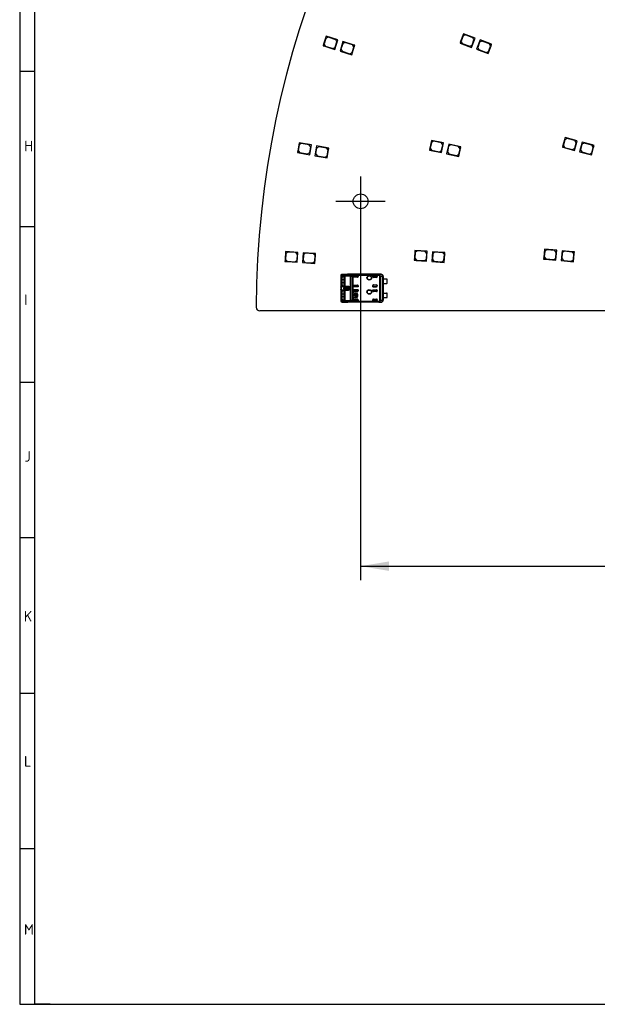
# Model space of a CAD drawing. Header units: millimetres. Extents: x 7 to 819, y 6 to 587.
# Tile 1 of 11: x 7 to 170, y 15 to 293. Entities that reach past the tile are written whole.
import ezdxf
from ezdxf.enums import TextEntityAlignment as Align
from ezdxf.lldxf.tags import DXFTag

# ---------------------------------------------------------------- set-up
doc = ezdxf.new("R2010")
doc.units = ezdxf.units.MM
doc.layers.add('Default', color=7, linetype='Continuous')
doc.layers.add('RDLED_1-2_530MM_', color=7, linetype='Continuous')
doc.styles.add('SEACAD_Arial', font='arial.ttf')
tags = doc.linetypes.add('CENTER2', pattern=[28.575, 19.05, -3.175, 3.175, -3.175]).pattern_tags.tags
tags[10:11] = [DXFTag(74, 4), DXFTag(75, 0), DXFTag(340, '0'), DXFTag(46, 0.0), DXFTag(50, 0.0), DXFTag(44, 0.0), DXFTag(45, 0.0)]
tags[8:9] = [DXFTag(74, 4), DXFTag(75, 0), DXFTag(340, '0'), DXFTag(46, 0.0), DXFTag(50, 0.0), DXFTag(44, 0.0), DXFTag(45, 0.0)]
tags[6:7] = [DXFTag(74, 4), DXFTag(75, 0), DXFTag(340, '0'), DXFTag(46, 0.0), DXFTag(50, 0.0), DXFTag(44, 0.0), DXFTag(45, 0.0)]
tags[4:5] = [DXFTag(74, 4), DXFTag(75, 0), DXFTag(340, '0'), DXFTag(46, 0.0), DXFTag(50, 0.0), DXFTag(44, 0.0), DXFTag(45, 0.0)]
doc.dimstyles.new('ISO', dxfattribs={"dimtxt": 8, "dimasz": 8, "dimexe": 4, "dimexo": 0, "dimgap": 2, "dimtad": 1, "dimtxsty": 'SEACAD_Arial', "dimblk1": '_SE_FILLED', "dimblk2": '_SE_FILLED', "dimsah": 1, "dimcen": 4, "dimadec": 0, "dimazin": 0, "dimtfac": 0.5, "dimtdec": 3, "dimtmove": 0, "dimatfit": 3, "dimfxl": 1, "dimarcsym": 0})

# ---------------------------------------------------------------- blocks, each defined once
blk = doc.blocks.new('SEANNOT_GROUP1')
at = {"layer": 'Default', "color": 7, "linetype": 'CENTER2'}
for p, q in [((103.17, 248.92), (103.17, 234.92)), ((110.17, 241.92), (96.17, 241.92))]:
    blk.add_line(p, q, dxfattribs=at)
blk = doc.blocks.new('SE')
at = {"layer": 'RDLED_1-2_530MM_', "color": 7, "linetype": 'Continuous'}
for p, q in [((93.4, 288.62), (92.72, 286.43)), ((93.32, 288.02), (92.85, 286.49)), ((93.95, 288.35), (93.32, 288.02)), ((96.75, 287.58), (93.4, 288.62)), ((96.14, 287.67), (93.95, 288.35)), ((95.91, 284.91), (96.75, 287.58)), ((96, 285.51), (96.47, 287.04)), ((96.47, 287.04), (96.14, 287.67)), ((98.18, 287.14), (97.35, 284.46)), ((101.04, 286.25), (98.18, 287.14)), ((131.48, 287.19), (131.31, 286.72)), ((132.29, 289.34), (131.48, 287.19)), ((131.78, 286.54), (131.48, 287.19)), ((132.17, 288.74), (131.61, 287.24)), ((131.61, 287.24), (131.91, 286.6)), ((132.81, 289.04), (132.17, 288.74)), ((135.57, 288.12), (132.29, 289.34)), ((134.97, 288.23), (132.81, 289.04)), ((134.59, 285.49), (135.57, 288.12)), ((134.7, 286.09), (135.26, 287.59)), ((135.26, 287.59), (134.97, 288.23)), ((136.97, 287.59), (135.99, 284.97)), ((137.5, 287.29), (136.86, 287)), ((139.78, 286.55), (136.97, 287.59)), ((139.65, 286.49), (137.5, 287.29)), ((92.72, 286.43), (92.57, 285.95)), ((92.57, 285.95), (93.05, 285.8)), ((93.05, 285.8), (92.72, 286.43)), ((92.85, 286.49), (93.17, 285.87)), ((93.05, 285.8), (95.91, 284.91)), ((93.17, 285.87), (95.37, 285.18)), ((95.37, 285.18), (96, 285.51)), ((97.35, 284.46), (100.69, 283.42)), ((98.1, 286.53), (97.62, 285.01)), ((97.62, 285.01), (97.95, 284.38)), ((97.95, 284.38), (100.15, 283.7)), ((98.72, 286.86), (98.1, 286.53)), ((100.92, 286.18), (98.72, 286.86)), ((100.69, 283.42), (101.37, 285.62)), ((100.77, 284.03), (101.25, 285.56)), ((101.25, 285.56), (100.92, 286.18)), ((101.52, 286.1), (101.04, 286.25)), ((101.04, 286.25), (101.37, 285.62)), ((101.37, 285.62), (101.52, 286.1)), ((131.31, 286.72), (131.78, 286.54)), ((131.78, 286.54), (134.59, 285.49)), ((131.91, 286.6), (134.06, 285.8)), ((134.06, 285.8), (134.7, 286.09)), ((135.99, 284.97), (139.27, 283.75)), ((136.86, 287), (136.3, 285.5)), ((136.3, 285.5), (136.59, 284.85)), ((136.59, 284.85), (138.75, 284.05)), ((138.75, 284.05), (139.39, 284.34)), ((139.27, 283.75), (140.08, 285.9)), ((139.39, 284.34), (139.95, 285.84)), ((139.95, 285.84), (139.65, 286.49)), ((140.25, 286.37), (139.78, 286.55)), ((139.78, 286.55), (140.08, 285.9)), ((140.08, 285.9), (140.25, 286.37)), ((100.15, 283.7), (100.77, 284.03)), ((123.23, 259.17), (122.74, 256.93)), ((126.65, 258.43), (123.23, 259.17)), ((161.03, 259.96), (160.44, 257.74)), ((160.97, 259.35), (160.56, 257.81)), ((161.59, 259.71), (160.97, 259.35)), ((164.41, 259.05), (161.03, 259.96)), ((163.81, 259.11), (161.59, 259.71)), ((85.83, 258.5), (85.41, 256.23)), ((85.82, 257.89), (85.53, 256.31)), ((86.4, 258.29), (85.82, 257.89)), ((89.27, 257.87), (85.83, 258.5)), ((88.66, 257.88), (86.4, 258.29)), ((89.06, 257.29), (88.66, 257.88)), ((88.77, 255.11), (89.27, 257.87)), ((88.77, 255.72), (89.06, 257.29)), ((90.74, 257.6), (90.24, 254.84)), ((90.73, 256.99), (90.45, 255.42)), ((91.32, 257.39), (90.73, 256.99)), ((93.7, 257.06), (90.74, 257.6)), ((93.58, 256.98), (91.32, 257.39)), ((93.98, 256.4), (93.58, 256.98)), ((93.68, 254.21), (94.1, 256.48)), ((93.69, 254.82), (93.98, 256.4)), ((94.19, 256.97), (93.7, 257.06)), ((93.7, 257.06), (94.1, 256.48)), ((94.1, 256.48), (94.19, 256.97)), ((122.74, 256.93), (122.63, 256.44)), ((122.63, 256.44), (123.12, 256.33)), ((123.12, 256.33), (122.74, 256.93)), ((123.2, 258.57), (122.86, 257)), ((122.86, 257), (123.24, 256.41)), ((123.79, 258.95), (123.2, 258.57)), ((123.24, 256.41), (125.49, 255.92)), ((126.04, 258.46), (123.79, 258.95)), ((126.42, 257.87), (126.04, 258.46)), ((126.05, 255.7), (126.65, 258.43)), ((126.08, 256.3), (126.42, 257.87)), ((128.11, 258.11), (127.52, 255.38)), ((128.08, 257.51), (127.74, 255.94)), ((128.68, 257.89), (128.08, 257.51)), ((131.04, 257.48), (128.11, 258.11)), ((130.92, 257.4), (128.68, 257.89)), ((131.31, 256.8), (130.92, 257.4)), ((130.94, 254.63), (131.43, 256.88)), ((130.97, 255.24), (131.31, 256.8)), ((131.53, 257.37), (131.04, 257.48)), ((131.04, 257.48), (131.43, 256.88)), ((131.43, 256.88), (131.53, 257.37)), ((160.44, 257.74), (160.31, 257.25)), ((160.31, 257.25), (160.79, 257.12)), ((160.79, 257.12), (160.44, 257.74)), ((160.56, 257.81), (160.91, 257.19)), ((160.79, 257.12), (163.69, 256.35)), ((160.91, 257.19), (163.13, 256.6)), ((163.13, 256.6), (163.75, 256.95)), ((163.69, 256.35), (164.41, 259.05)), ((163.75, 256.95), (164.16, 258.5)), ((164.16, 258.5), (163.81, 259.11)), ((165.86, 258.66), (165.14, 255.96)), ((165.8, 258.06), (165.39, 256.51)), ((165.39, 256.51), (165.74, 255.9)), ((166.41, 258.41), (165.8, 258.06)), ((168.76, 257.89), (165.86, 258.66)), ((168.64, 257.82), (166.41, 258.41)), ((168.52, 255.05), (169.11, 257.27)), ((168.58, 255.66), (168.99, 257.2)), ((168.99, 257.2), (168.64, 257.82)), ((169.24, 257.76), (168.76, 257.89)), ((168.76, 257.89), (169.11, 257.27)), ((169.11, 257.27), (169.24, 257.76)), ((85.41, 256.23), (85.32, 255.74)), ((85.32, 255.74), (85.81, 255.65)), ((85.81, 255.65), (85.41, 256.23)), ((85.53, 256.31), (85.93, 255.73)), ((85.81, 255.65), (88.77, 255.11)), ((85.93, 255.73), (88.19, 255.32)), ((88.19, 255.32), (88.77, 255.72)), ((90.24, 254.84), (93.68, 254.21)), ((90.45, 255.42), (90.85, 254.83)), ((90.85, 254.83), (93.11, 254.42)), ((93.11, 254.42), (93.69, 254.82)), ((123.12, 256.33), (126.05, 255.7)), ((125.49, 255.92), (126.08, 256.3)), ((127.52, 255.38), (130.94, 254.63)), ((127.74, 255.94), (128.12, 255.35)), ((128.12, 255.35), (130.37, 254.86)), ((130.37, 254.86), (130.97, 255.24)), ((165.14, 255.96), (168.52, 255.05)), ((165.74, 255.9), (167.96, 255.3)), ((167.96, 255.3), (168.58, 255.66)), ((81.93, 227.68), (81.8, 225.38)), ((82, 227.07), (81.9, 225.47)), ((85.43, 227.47), (81.93, 227.68)), ((82.53, 227.54), (82, 227.07)), ((84.82, 227.4), (82.53, 227.54)), ((85.29, 226.87), (84.82, 227.4)), ((85.2, 225.28), (85.29, 226.87)), ((85.26, 224.67), (85.43, 227.47)), ((86.92, 227.38), (86.76, 224.58)), ((86.99, 226.77), (86.89, 225.17)), ((89.92, 227.2), (86.92, 227.38)), ((87.52, 227.24), (86.99, 226.77)), ((89.81, 227.1), (87.52, 227.24)), ((90.28, 226.57), (89.81, 227.1)), ((90.42, 227.17), (89.92, 227.2)), ((89.92, 227.2), (90.39, 226.67)), ((90.19, 224.98), (90.28, 226.57)), ((90.25, 224.37), (90.39, 226.67)), ((90.39, 226.67), (90.42, 227.17)), ((118.39, 225.73), (118.35, 225.23)), ((118.55, 228.03), (118.39, 225.73)), ((118.85, 225.2), (118.39, 225.73)), ((118.61, 227.42), (118.49, 225.83)), ((118.49, 225.83), (118.96, 225.29)), ((122.04, 227.78), (118.55, 228.03)), ((119.14, 227.88), (118.61, 227.42)), ((121.44, 227.72), (119.14, 227.88)), ((121.9, 227.19), (121.44, 227.72)), ((121.79, 225.59), (121.9, 227.19)), ((121.84, 224.99), (122.04, 227.78)), ((123.54, 227.67), (123.34, 224.88)), ((123.6, 227.07), (123.48, 225.47)), ((126.53, 227.46), (123.54, 227.67)), ((124.13, 227.53), (123.6, 227.07)), ((126.42, 227.37), (124.13, 227.53)), ((126.89, 226.83), (126.42, 227.37)), ((127.03, 227.42), (126.53, 227.46)), ((126.53, 227.46), (126.99, 226.92)), ((126.77, 225.23), (126.89, 226.83)), ((126.83, 224.63), (126.99, 226.92)), ((126.99, 226.92), (127.03, 227.42)), ((155.01, 226.08), (154.97, 225.58)), ((155.21, 228.37), (155.01, 226.08)), ((155.47, 225.54), (155.01, 226.08)), ((155.26, 227.76), (155.12, 226.17)), ((155.12, 226.17), (155.58, 225.63)), ((158.7, 228.07), (155.21, 228.37)), ((155.8, 228.22), (155.26, 227.76)), ((158.09, 228.02), (155.8, 228.22)), ((157.87, 225.43), (158.41, 225.88)), ((158.55, 227.48), (158.09, 228.02)), ((158.41, 225.88), (158.55, 227.48)), ((158.46, 225.28), (158.7, 228.07)), ((160.2, 227.93), (159.95, 225.15)), ((160.24, 227.33), (160.1, 225.73)), ((160.1, 225.73), (160.56, 225.19)), ((163.18, 227.67), (160.2, 227.93)), ((160.78, 227.78), (160.24, 227.33)), ((163.08, 227.58), (160.78, 227.78)), ((163.53, 227.04), (163.08, 227.58)), ((163.68, 227.63), (163.18, 227.67)), ((163.18, 227.67), (163.64, 227.13)), ((163.39, 225.45), (163.53, 227.04)), ((163.44, 224.84), (163.64, 227.13)), ((163.64, 227.13), (163.68, 227.63)), ((81.8, 225.38), (81.77, 224.88)), ((81.77, 224.88), (82.27, 224.85)), ((82.27, 224.85), (81.8, 225.38)), ((81.9, 225.47), (82.37, 224.94)), ((82.27, 224.85), (85.26, 224.67)), ((82.37, 224.94), (84.67, 224.81)), ((84.67, 224.81), (85.2, 225.28)), ((86.76, 224.58), (90.25, 224.37)), ((86.89, 225.17), (87.36, 224.65)), ((87.36, 224.65), (89.66, 224.51)), ((89.66, 224.51), (90.19, 224.98)), ((118.35, 225.23), (118.85, 225.2)), ((118.85, 225.2), (121.84, 224.99)), ((118.96, 225.29), (121.25, 225.13)), ((121.25, 225.13), (121.79, 225.59)), ((123.34, 224.88), (126.83, 224.63)), ((123.48, 225.47), (123.94, 224.94)), ((123.94, 224.94), (126.24, 224.77)), ((126.24, 224.77), (126.77, 225.23)), ((154.97, 225.58), (155.47, 225.54)), ((155.47, 225.54), (158.46, 225.28)), ((155.58, 225.63), (157.87, 225.43)), ((159.95, 225.15), (163.44, 224.84)), ((160.56, 225.19), (162.85, 224.99)), ((162.85, 224.99), (163.39, 225.45)), ((97.59, 220.86), (97.59, 220.11)), ((97.65, 221.02), (97.65, 220.46)), ((97.65, 220.46), (97.93, 220.39)), ((97.75, 221.06), (98.33, 221.04)), ((98.51, 221.24), (97.93, 221.26)), ((99.54, 221.26), (97.93, 221.26)), ((97.94, 220.78), (98.22, 220.68)), ((98.26, 220.78), (97.94, 220.78)), ((98.22, 220.68), (98.38, 220.68)), ((98.55, 220.68), (98.26, 220.78)), ((98.49, 218.47), (98.49, 220.17)), ((98.51, 221.24), (108.3, 221.24)), ((98.51, 221.24), (98.51, 221.24)), ((108.3, 221.24), (98.51, 221.24)), ((98.51, 221.24), (98.62, 221.08)), ((98.51, 217.9), (98.51, 220.73)), ((98.7, 220.73), (98.51, 220.73)), ((98.62, 221.08), (98.7, 220.86)), ((98.7, 220.86), (100.34, 220.86)), ((98.7, 220.86), (98.7, 220.73)), ((100.34, 220.73), (98.7, 220.73)), ((98.7, 220.73), (98.7, 217.9)), ((99.53, 221.26), (99.54, 221.26)), ((108.99, 221.27), (99.54, 221.27)), ((99.54, 221.27), (99.54, 221.26)), ((100.34, 220.73), (100.34, 220.86)), ((100.34, 213.9), (100.34, 220.73)), ((100.56, 220.95), (100.89, 221.15)), ((100.67, 220.81), (100.67, 213.82)), ((100.89, 221.15), (108.43, 221.15)), ((108.43, 220.97), (100.96, 220.97)), ((100.96, 220.96), (100.96, 220.67)), ((100.96, 220.63), (100.96, 220.67)), ((100.96, 220.63), (100.96, 218.01)), ((102.49, 220.87), (101.16, 220.87)), ((101.16, 220.87), (101.16, 220.87)), ((101.16, 220.87), (102.48, 220.87)), ((102.29, 220.43), (101.16, 220.43)), ((102.48, 220.87), (102.48, 220.62)), ((102.48, 220.87), (102.49, 220.87)), ((102.48, 220.62), (102.49, 220.63)), ((102.49, 220.87), (102.49, 220.63)), ((106.59, 220.57), (106.59, 220.87)), ((106.59, 220.87), (107.69, 220.87)), ((106.6, 220.87), (106.59, 220.87)), ((106.59, 220.57), (106.6, 220.57)), ((106.6, 220.57), (106.6, 220.87)), ((106.6, 220.87), (107.69, 220.87)), ((107.69, 220.37), (106.79, 220.37)), ((107.69, 220.87), (107.69, 220.87)), ((107.89, 220.67), (107.89, 220.57)), ((108.97, 221.25), (108.3, 221.24)), ((108.3, 221.24), (108.3, 221.24)), ((108.43, 220.97), (108.43, 221.15)), ((108.51, 221.13), (108.43, 220.97)), ((108.51, 221.13), (108.52, 221.14)), ((108.66, 213.99), (108.66, 220.64)), ((108.81, 220.64), (108.66, 220.64)), ((109.43, 220.65), (108.81, 220.65)), ((108.81, 220.64), (108.81, 213.99)), ((108.97, 221.25), (108.99, 221.27)), ((109.57, 220.65), (109.43, 220.65)), ((109.43, 213.98), (109.43, 220.65)), ((109.57, 220.65), (109.57, 213.98)), ((109.57, 220.65), (109.58, 220.65)), ((109.59, 220.67), (109.58, 220.67)), ((109.58, 220.67), (109.58, 220.65)), ((109.59, 220.67), (109.59, 219.94)), ((97.89, 220.07), (97.59, 220.11)), ((97.59, 220.11), (97.59, 219.67)), ((97.89, 219.67), (97.59, 219.67)), ((97.59, 219.67), (97.59, 218.97)), ((97.59, 218.97), (97.59, 218.53)), ((97.59, 218.97), (97.89, 218.97)), ((97.59, 218.53), (97.89, 218.57)), ((97.59, 218.53), (97.59, 217.74)), ((97.59, 217.71), (97.59, 217.74)), ((97.65, 218.17), (97.93, 218.24)), ((97.65, 218.17), (97.65, 216.46)), ((97.89, 220.07), (97.89, 219.67)), ((98.49, 219.67), (97.89, 219.67)), ((97.89, 219.67), (97.89, 218.97)), ((97.89, 218.97), (97.89, 218.57)), ((97.89, 218.97), (98.49, 218.97)), ((98.22, 217.95), (97.94, 217.85)), ((97.94, 217.85), (98.26, 217.86)), ((98.38, 217.96), (98.22, 217.95)), ((98.51, 217.9), (98.7, 217.9)), ((98.7, 217.78), (98.63, 217.56)), ((98.63, 217.56), (99.69, 217.56)), ((98.7, 217.9), (99.69, 217.9)), ((98.7, 217.9), (98.7, 217.78)), ((99.69, 217.78), (98.7, 217.78)), ((99.69, 217.78), (99.69, 217.9)), ((99.69, 217.56), (99.69, 217.78)), ((99.69, 217.07), (99.69, 217.56)), ((100.08, 217.46), (99.89, 217.43)), ((99.89, 217.31), (99.89, 217.43)), ((100.08, 217.46), (100.08, 217.18)), ((100.96, 217.96), (100.96, 218.01)), ((100.96, 217.96), (100.96, 216.67)), ((101.16, 218.21), (102.29, 218.21)), ((102.49, 217.76), (101.16, 217.76)), ((101.16, 217.76), (101.16, 217.76)), ((102.48, 217.76), (101.16, 217.76)), ((102.48, 217.76), (102.48, 218.01)), ((102.48, 218.01), (102.49, 218.01)), ((102.48, 217.76), (102.49, 217.76)), ((102.49, 218.01), (102.49, 217.76)), ((106.59, 217.76), (106.59, 218.07)), ((106.6, 218.07), (106.59, 218.07)), ((107.69, 217.76), (106.59, 217.76)), ((106.6, 217.76), (106.59, 217.76)), ((106.6, 218.07), (106.6, 217.76)), ((106.6, 217.76), (107.69, 217.76)), ((106.79, 218.27), (107.69, 218.27)), ((107.69, 217.76), (107.69, 217.76)), ((107.89, 218.07), (107.89, 217.96)), ((109.59, 218.69), (109.59, 219.94)), ((109.59, 219.94), (110.54, 219.94)), ((109.59, 218.69), (109.59, 215.94)), ((109.59, 218.69), (110.54, 218.69)), ((110.69, 218.74), (110.69, 219.89)), ((97.59, 216.9), (97.59, 216.92)), ((97.59, 216.9), (97.59, 216.11)), ((97.89, 216.07), (97.59, 216.11)), ((97.59, 216.11), (97.59, 215.67)), ((97.89, 215.67), (97.59, 215.67)), ((97.59, 215.67), (97.59, 214.97)), ((97.59, 214.97), (97.89, 214.97)), ((97.59, 214.97), (97.59, 214.53)), ((97.59, 214.53), (97.89, 214.57)), ((97.65, 216.46), (97.93, 216.39)), ((97.89, 216.07), (97.89, 215.67)), ((98.49, 215.67), (97.89, 215.67)), ((97.89, 215.67), (97.89, 214.97)), ((97.89, 214.97), (97.89, 214.57)), ((97.89, 214.97), (98.49, 214.97)), ((97.94, 216.78), (98.22, 216.68)), ((98.26, 216.78), (97.94, 216.78)), ((98.22, 216.68), (98.38, 216.68)), ((98.55, 216.68), (98.26, 216.78)), ((98.49, 214.47), (98.49, 216.17)), ((98.51, 213.9), (98.51, 216.73)), ((98.7, 216.73), (98.51, 216.73)), ((99.69, 217.07), (98.63, 217.07)), ((98.63, 217.07), (98.7, 216.86)), ((98.7, 216.86), (98.7, 216.73)), ((98.7, 216.86), (99.69, 216.86)), ((99.69, 216.73), (98.7, 216.73)), ((98.7, 216.73), (98.7, 213.9)), ((99.69, 216.86), (99.69, 217.07)), ((99.69, 216.73), (99.69, 216.86)), ((99.82, 216.98), (99.89, 217.21)), ((99.89, 217.29), (99.89, 217.31)), ((100.08, 217.18), (99.89, 217.21)), ((100.96, 216.63), (100.96, 216.67)), ((100.96, 216.63), (100.96, 214.01)), ((101.03, 214.82), (101.03, 215.82)), ((101.06, 215.82), (101.03, 215.82)), ((101.03, 214.82), (101.06, 214.82)), ((101.06, 214.82), (101.06, 215.82)), ((101.14, 215.25), (101.14, 215.39)), ((101.14, 215.39), (101.24, 215.39)), ((101.24, 215.25), (101.14, 215.25)), ((102.49, 216.87), (101.16, 216.87)), ((101.16, 216.87), (101.16, 216.87)), ((101.16, 216.87), (102.48, 216.87)), ((102.29, 216.43), (101.16, 216.43)), ((101.26, 216.04), (101.86, 216.04)), ((101.26, 216.04), (101.26, 216.02)), ((101.26, 216.02), (101.86, 216.02)), ((101.86, 214.62), (101.26, 214.62)), ((101.26, 214.62), (101.26, 214.59)), ((101.86, 214.59), (101.26, 214.59)), ((101.37, 215.39), (101.78, 215.39)), ((101.78, 215.25), (101.37, 215.25)), ((101.49, 215.12), (101.49, 214.99)), ((101.66, 214.99), (101.66, 215.12)), ((101.86, 216.02), (101.86, 216.04)), ((101.86, 214.59), (101.86, 214.62)), ((101.9, 215.39), (102.01, 215.39)), ((102.01, 215.25), (101.9, 215.25)), ((102.01, 215.39), (102.01, 215.81)), ((102.01, 215.81), (102.14, 215.81)), ((102.01, 214.83), (102.01, 215.25)), ((102.14, 214.83), (102.01, 214.83)), ((102.14, 215.81), (102.14, 214.83)), ((102.28, 215.62), (102.26, 215.62)), ((102.26, 215.62), (102.26, 215.02)), ((102.26, 215.02), (102.28, 215.02)), ((102.28, 215.62), (102.28, 215.02)), ((102.48, 216.62), (102.48, 216.87)), ((102.48, 216.87), (102.49, 216.87)), ((102.48, 216.62), (102.49, 216.63)), ((102.49, 216.87), (102.49, 216.63)), ((106.59, 216.57), (106.59, 216.87)), ((106.59, 216.87), (107.69, 216.87)), ((106.6, 216.87), (106.59, 216.87)), ((106.59, 216.57), (106.6, 216.57)), ((106.6, 216.87), (106.6, 216.57)), ((106.6, 216.87), (107.69, 216.87)), ((107.69, 216.37), (106.79, 216.37)), ((107.69, 216.87), (107.69, 216.87)), ((107.89, 216.67), (107.89, 216.57)), ((109.59, 214.69), (109.59, 215.94)), ((109.59, 215.94), (110.54, 215.94)), ((109.59, 214.69), (109.59, 213.97)), ((109.59, 214.69), (110.54, 214.69)), ((110.69, 214.74), (110.69, 215.89)), ((97.59, 214.53), (97.59, 213.77)), ((97.93, 214.25), (97.65, 214.18)), ((97.65, 214.18), (97.65, 213.62)), ((98.33, 213.59), (97.75, 213.58)), ((97.93, 213.38), (97.84, 213.43)), ((97.93, 213.38), (98.51, 213.39)), ((97.93, 213.38), (99.54, 213.38)), ((98.22, 213.95), (97.94, 213.85)), ((97.94, 213.85), (98.26, 213.86)), ((98.38, 213.96), (98.22, 213.95)), ((98.51, 213.9), (98.7, 213.9)), ((98.62, 213.55), (98.51, 213.4)), ((98.51, 213.4), (98.51, 213.39)), ((108.3, 213.4), (98.51, 213.4)), ((108.3, 213.39), (98.51, 213.39)), ((98.7, 213.78), (98.62, 213.55)), ((98.7, 213.9), (100.34, 213.9)), ((98.7, 213.9), (98.7, 213.78)), ((98.7, 213.78), (100.34, 213.78)), ((99.54, 213.38), (99.53, 213.38)), ((99.54, 213.38), (99.54, 213.37)), ((108.99, 213.37), (99.54, 213.37)), ((100.34, 213.78), (100.34, 213.9)), ((100.9, 213.48), (100.56, 213.68)), ((100.96, 213.68), (100.67, 213.82)), ((108.43, 213.48), (100.9, 213.48)), ((100.96, 213.96), (100.96, 214.01)), ((100.96, 213.96), (100.96, 213.68)), ((100.96, 213.68), (100.96, 213.66)), ((100.96, 213.66), (108.43, 213.66)), ((101.16, 214.21), (102.29, 214.21)), ((102.49, 213.76), (101.16, 213.76)), ((101.16, 213.76), (102.48, 213.76)), ((101.16, 213.76), (101.16, 213.76)), ((102.48, 214.02), (102.48, 213.76)), ((102.48, 214.02), (102.49, 214.01)), ((102.48, 213.76), (102.49, 213.76)), ((102.49, 214.01), (102.49, 213.76)), ((106.59, 213.76), (106.59, 214.07)), ((106.6, 214.07), (106.59, 214.07)), ((107.69, 213.76), (106.59, 213.76)), ((106.6, 213.76), (106.59, 213.76)), ((106.6, 213.76), (106.6, 214.07)), ((106.6, 213.76), (107.69, 213.76)), ((106.79, 214.27), (107.69, 214.27)), ((107.69, 213.76), (107.69, 213.76)), ((107.89, 214.07), (107.89, 213.96)), ((108.3, 213.39), (108.3, 213.4)), ((108.3, 213.39), (108.97, 213.38)), ((108.43, 213.48), (108.43, 213.66)), ((108.52, 213.5), (108.43, 213.66)), ((108.66, 213.99), (108.81, 213.99)), ((108.81, 213.99), (109.43, 213.99)), ((108.99, 213.37), (108.97, 213.38)), ((109.43, 213.98), (109.57, 213.98)), ((109.58, 213.98), (109.57, 213.98)), ((109.58, 213.98), (109.58, 213.97)), ((109.58, 213.97), (109.59, 213.97)), ((602.64, 210.92), (74.64, 210.92))]:
    blk.add_line(p, q, dxfattribs=at)
for centre, radius in [((103.17, 241.92), 2.1), ((105.64, 220.27), 0.657), ((105.64, 220.27), 0.586), ((105.64, 220.27), 0.55), ((105.64, 220.27), 0.552), ((105.64, 216.27), 0.657), ((105.64, 216.27), 0.586), ((105.64, 216.27), 0.55), ((105.64, 216.27), 0.552)]:
    blk.add_circle(centre, radius, dxfattribs=at)
for centre, radius, start, end in [((338.64, 210.92), 265, 0.217, 179.783), ((97.98, 220.9), 0.385, 135.1148, 181.0119), ((98.33, 220.16), 0.741, 156.3608, 184.2684), ((97.82, 221.04), 0.167, 131.7956, 188.1629), ((97.94, 220.9), 0.355, 90.5887, 132.5648), ((97.94, 221.06), 0.195, 92.0087, 181.5161), ((99.01, 220.08), 1.12, 164.1161, 180.7254), ((98.53, 221.03), 0.207, 95.1481, 176.8921), ((98.12, 220.76), 0.346, 26.1713, 53.8588), ((98.67, 220.84), 0.252, 101.6615, 161.5714), ((97.61, 220.48), 0.934, 15.762, 27.932), ((98.72, 220.61), 0.249, 96.8293, 150.7266), ((100.31, 221.23), 0.368, 273.1464, 312.1822), ((100.32, 221.56), 0.829, 270.6971, 294.9695), ((101.44, 219.66), 1.39, 110.5133, 123.6746), ((100.53, 220.93), 0.427, 6.3279, 31.9726), ((107.69, 220.57), 0.2, 270, 0), ((108.44, 220.94), 0.213, 68.6596, 92.1387), ((108.22, 220.63), 0.593, 1.8595, 59.9225), ((108.97, 220.65), 0.6, 0.0044, 89.9972), ((98.35, 218.47), 0.758, 175.9497, 203.3956), ((95.75, 217.32), 1.88, 347.923, 12.103), ((98.88, 218.53), 0.986, 178.1205, 197.0508), ((99.46, 217.32), 1.1, 158.1484, 201.8517), ((97.58, 218.16), 0.962, 333.0574, 344.1819), ((98.68, 217.81), 0.253, 199.2531, 258.4293), ((98.72, 218.02), 0.249, 209.2767, 263.1684), ((107.69, 218.07), 0.2, 0, 90), ((110.54, 219.69), 0.25, 53.1301, 90), ((110.54, 218.94), 0.25, 270, 306.8699), ((98.33, 216.16), 0.742, 156.3726, 184.2627), ((99.01, 216.08), 1.12, 164.1159, 180.7245), ((98.86, 214.53), 0.97, 178.0249, 197.1465), ((98.68, 216.82), 0.253, 101.5705, 160.7471), ((98.72, 216.61), 0.249, 96.8284, 150.7273), ((99.22, 217.27), 0.668, 354.1343, 1.3005), ((101.26, 215.82), 0.226, 90, 180), ((101.26, 214.82), 0.226, 180, 270), ((101.26, 215.82), 0.2, 90, 180), ((101.26, 214.82), 0.2, 180, 270), ((101.57, 215.32), 0.337, 11.3273, 168.6727), ((101.57, 215.32), 0.337, 191.3273, 255.7958), ((101.57, 215.32), 0.217, 17.7847, 162.2153), ((101.57, 215.32), 0.217, 197.7847, 247.568), ((101.57, 215.32), 0.337, 284.2042, 348.6727), ((101.57, 215.32), 0.217, 292.432, 342.2153), ((101.86, 215.62), 0.426, 0, 90), ((101.86, 215.62), 0.4, 0, 90), ((101.86, 215.02), 0.4, 270, 0), ((101.86, 215.02), 0.426, 270, 0), ((107.69, 216.57), 0.2, 270, 0), ((110.54, 215.69), 0.25, 53.1301, 90), ((110.54, 214.94), 0.25, 270, 306.8699), ((74.64, 211.92), 1, 179.783, 270), ((98.33, 214.47), 0.741, 175.7637, 203.6318), ((97.99, 213.75), 0.398, 178.7083, 215.0584), ((97.94, 213.57), 0.195, 178.4846, 267.9947), ((98.12, 213.87), 0.346, 306.1301, 333.8376), ((98.53, 213.6), 0.207, 183.1147, 264.8365), ((97.61, 214.16), 0.935, 332.0828, 344.2359), ((98.68, 213.81), 0.262, 199.7317, 257.0474), ((98.72, 214.02), 0.249, 209.2716, 263.1726), ((100.32, 213.07), 0.832, 65.0685, 89.2655), ((100.32, 213.41), 0.363, 47.5953, 87.0776), ((100.3, 214.01), 0.416, 308.9398, 334.2406), ((100.13, 213.83), 0.848, 335.6734, 348.4245), ((107.69, 214.07), 0.2, 0, 90), ((108.44, 213.7), 0.213, 267.5513, 291.0362), ((108.23, 214), 0.581, 299.457, 358.84), ((108.97, 213.98), 0.6, 270.004, 359.9956)]:
    blk.add_arc(centre, radius, start, end, dxfattribs=at)
for centre, major_axis, ratio, start_param, end_param in [((97.79, 220.86), (-0.2, 0), 0.754543, 6.070649, 6.283069), ((97.74, 220.16), (0, -0.9), 0.34204, 3.132956, 3.443098), ((98.51, 221.04), (-0.005, -0.2), 0.939661, 3.166998, 4.734915), ((99.54, 220.67), (0, -0.6), 0.999962, 3.141593, 3.321418), ((101.16, 220.67), (0, -0.2), 0.999994, 3.141593, 4.712389), ((101.16, 220.67), (0, -0.2), 0.999994, 3.141593, 4.712389), ((101.16, 220.63), (0, -0.2), 0.999848, 4.712389, 6.283185), ((102.29, 220.63), (-0.141, -0.141), 0.999695, 0.785246, 2.356347), ((102.28, 220.62), (-0.141, -0.141), 0.999695, 1.570796, 2.356347), ((106.79, 220.57), (0.2, 0), 0.999848, 3.141593, 4.712389), ((106.8, 220.57), (0.2, 0), 0.999848, 3.141593, 4.712389), ((107.69, 220.67), (0, -0.2), 0.999994, 1.570796, 3.141593), ((107.69, 220.67), (0, -0.2), 0.999994, 1.57081, 3.141593), ((108.97, 220.65), (0.006, -0.6), 0.766027, 1.562157, 3.128038), ((108.99, 220.67), (-0.424, -0.424), 0.999924, 2.356207, 3.926956), ((99.69, 217.4), (-0.2, 0), 0.821429, 3.324107, 4.712389), ((101.16, 218.01), (0, 0.2), 0.999848, 0, 1.570796), ((101.16, 217.96), (0, 0.2), 0.999994, 1.570796, 3.141593), ((101.16, 217.96), (0, 0.2), 0.999994, 1.570796, 3.141593), ((102.29, 218.01), (-0.141, 0.141), 0.999695, 3.926838, 5.497939), ((102.28, 218.01), (-0.141, 0.141), 0.999695, 3.926838, 4.712389), ((106.79, 218.07), (0.2, 0), 0.999848, 1.570796, 3.141593), ((106.8, 218.07), (0.2, 0), 0.999848, 1.570796, 3.141593), ((107.69, 217.96), (0, 0.2), 0.999994, 3.141593, 4.712389), ((107.69, 217.96), (0, 0.2), 0.999994, 3.141593, 4.712389), ((98.26, 216.12), (0, 0.938), 0.34202, -0.859272, -0.576897), ((99.69, 217.24), (0.2, 0), 0.821429, 4.712389, 6.100671), ((101.16, 216.67), (0, -0.2), 0.999994, 3.141593, 4.712389), ((101.16, 216.67), (0, -0.2), 0.999994, 3.141593, 4.712389), ((101.16, 216.63), (0, -0.2), 0.999848, 4.712389, 6.283185), ((102.29, 216.63), (-0.141, -0.141), 0.999695, 0.785246, 2.356347), ((102.28, 216.62), (-0.141, -0.141), 0.999695, 1.570796, 2.356347), ((106.79, 216.57), (0.2, 0), 0.999848, 3.141593, 4.712389), ((106.8, 216.57), (0.2, 0), 0.999848, 3.141593, 4.712389), ((107.69, 216.67), (0, -0.2), 0.999994, 1.570796, 3.141593), ((107.69, 216.67), (0, -0.2), 0.999994, 1.570796, 3.141593), ((97.74, 214.48), (0.001, 0.902), 0.342128, 2.840825, 3.150345), ((97.84, 213.62), (0.134, 0.148), 0.8975, 2.254597, 3.932999), ((98.51, 213.59), (0.005, -0.2), 0.939661, 4.689874, 6.25773), ((99.54, 213.97), (0, -0.6), 0.999962, 6.103357, 6.283185), ((101.16, 214.01), (0, 0.2), 0.999848, 0, 1.570796), ((101.16, 213.96), (0, 0.2), 0.999994, 1.570796, 3.141593), ((101.16, 213.96), (0, 0.2), 0.999994, 1.570796, 3.141593), ((102.29, 214.01), (-0.141, 0.141), 0.999695, 3.926839, 5.497939), ((102.28, 214.01), (-0.141, 0.141), 0.999695, 3.932239, 4.712389), ((106.79, 214.07), (0.2, 0), 0.999848, 1.570796, 3.141593), ((106.8, 214.07), (0.2, 0), 0.999848, 1.570796, 3.141593), ((107.69, 213.96), (0, 0.2), 0.999994, 3.141593, 4.712389), ((107.69, 213.96), (0, 0.2), 0.999994, 3.141593, 4.712375), ((108.97, 213.98), (-0.006, -0.6), 0.766027, 0.013567, 1.579437), ((108.99, 213.97), (-0.424, 0.424), 0.999924, 2.35623, 3.926978)]:
    blk.add_ellipse(centre, major_axis=major_axis, ratio=ratio, start_param=start_param, end_param=end_param, dxfattribs=at)
for points, degree, knots in [([(97.65, 221.02), (97.64, 221.01), (97.63, 221), (97.61, 220.97), (97.6, 220.94), (97.59, 220.9), (97.59, 220.88), (97.59, 220.86)], 3, [0, 0, 0, 0, 0.206395, 0.408543, 0.607471, 0.804252, 1, 1, 1, 1]), ([(98.22, 220.68), (98.2, 220.68), (98.18, 220.68), (98.14, 220.66), (98.1, 220.64), (98.05, 220.6), (98, 220.52), (97.95, 220.43), (97.93, 220.39)], 3, [0, 0, 0, 0, 0.13162, 0.259649, 0.384096, 0.504969, 0.752582, 1, 1, 1, 1]), ([(98.26, 220.78), (98.36, 220.77), (98.42, 220.6), (98.49, 220.42), (98.49, 220.17)], 2, [0, 0, 0, 0.5, 0.5, 1, 1, 1]), ([(108.43, 221.15), (108.43, 221.16), (108.43, 221.19), (108.41, 221.21), (108.38, 221.22), (108.35, 221.23), (108.32, 221.24), (108.3, 221.24)], 3, [0, 0, 0, 0, 0.264912, 0.488067, 0.676456, 0.841557, 1, 1, 1, 1]), ([(108.3, 221.24), (108.32, 221.24), (108.35, 221.24), (108.38, 221.24), (108.42, 221.23), (108.45, 221.22), (108.49, 221.19), (108.51, 221.16), (108.52, 221.14)], 3, [0, 0, 0, 0, 0.122214, 0.238699, 0.352338, 0.466231, 0.68875, 1, 1, 1, 1]), ([(97.93, 218.25), (97.94, 218.22), (97.96, 218.18), (98, 218.12), (98.04, 218.07), (98.08, 218.02), (98.12, 217.98), (98.17, 217.96), (98.2, 217.96), (98.22, 217.95)], 3, [0, 0, 0, 0, 0.119189, 0.246257, 0.381214, 0.524065, 0.674813, 0.833458, 1, 1, 1, 1]), ([(98.49, 218.47), (98.49, 218.22), (98.42, 218.04), (98.36, 217.86), (98.26, 217.86)], 2, [0, 0, 0, 0.5, 0.5, 1, 1, 1]), ([(98.63, 217.56), (98.62, 217.55), (98.6, 217.53), (98.58, 217.49), (98.57, 217.45), (98.56, 217.4), (98.55, 217.35), (98.55, 217.29), (98.56, 217.24), (98.57, 217.19), (98.58, 217.14), (98.6, 217.1), (98.62, 217.08), (98.63, 217.07)], 3, [0, 0, 0, 0, 0.095482, 0.187791, 0.277611, 0.365684, 0.452798, 0.539767, 0.627407, 0.716518, 0.80786, 0.90214, 1, 1, 1, 1]), ([(99.69, 217.9), (99.84, 217.89), (99.95, 217.77), (100, 217.71), (100.03, 217.63), (100.07, 217.55), (100.08, 217.46)], 2, [0, 0, 0, 0.5, 0.5, 0.75, 0.75, 1, 1, 1]), ([(99.89, 217.43), (99.88, 217.45), (99.88, 217.5), (99.85, 217.58), (99.83, 217.64), (99.8, 217.7), (99.76, 217.74), (99.73, 217.77), (99.7, 217.77), (99.69, 217.78)], 3, [0, 0, 0, 0, 0.180622, 0.363866, 0.549849, 0.69593, 0.816556, 0.915955, 1, 1, 1, 1]), ([(98.22, 216.68), (98.2, 216.68), (98.18, 216.68), (98.14, 216.66), (98.1, 216.64), (98.05, 216.6), (98, 216.52), (97.95, 216.43), (97.93, 216.39)], 3, [0, 0, 0, 0, 0.13162, 0.259649, 0.384096, 0.504969, 0.752582, 1, 1, 1, 1]), ([(98.26, 216.78), (98.36, 216.77), (98.42, 216.6), (98.49, 216.42), (98.49, 216.17)], 2, [0, 0, 0, 0.5, 0.5, 1, 1, 1]), ([(100.08, 217.18), (100.05, 216.99), (99.94, 216.87), (99.89, 216.81), (99.83, 216.77), (99.76, 216.74), (99.69, 216.73)], 2, [0, 0, 0, 0.5, 0.5, 0.75, 0.75, 1, 1, 1]), ([(99.69, 216.86), (99.7, 216.86), (99.71, 216.86), (99.74, 216.87), (99.76, 216.89), (99.79, 216.93), (99.81, 216.96), (99.82, 216.98)], 3, [0, 0, 0, 0, 0.116292, 0.245911, 0.39736, 0.643352, 1, 1, 1, 1]), ([(97.59, 213.77), (97.59, 213.76), (97.59, 213.72), (97.6, 213.68), (97.62, 213.64), (97.64, 213.63), (97.65, 213.62)], 3, [0, 0, 0, 0, 0.244606, 0.491396, 0.742515, 1, 1, 1, 1]), ([(97.94, 213.86), (97.86, 213.85), (97.78, 213.94), (97.71, 214.02), (97.65, 214.18)], 2, [0, 0, 0, 0.5, 0.5, 1, 1, 1]), ([(97.93, 214.25), (97.94, 214.22), (97.96, 214.18), (98, 214.12), (98.04, 214.07), (98.08, 214.02), (98.12, 213.98), (98.17, 213.96), (98.2, 213.96), (98.22, 213.95)], 3, [0, 0, 0, 0, 0.119171, 0.246227, 0.381178, 0.524029, 0.674783, 0.83344, 1, 1, 1, 1]), ([(98.49, 214.47), (98.49, 214.22), (98.42, 214.04), (98.36, 213.86), (98.26, 213.86)], 2, [0, 0, 0, 0.5, 0.5, 1, 1, 1]), ([(108.52, 213.5), (108.51, 213.48), (108.5, 213.46), (108.47, 213.43), (108.44, 213.41), (108.38, 213.39), (108.33, 213.39), (108.3, 213.39)], 3, [0, 0, 0, 0, 0.233305, 0.418726, 0.557587, 0.771407, 1, 1, 1, 1]), ([(108.3, 213.4), (108.31, 213.4), (108.34, 213.4), (108.36, 213.4), (108.39, 213.41), (108.4, 213.42), (108.42, 213.44), (108.43, 213.46), (108.43, 213.47), (108.43, 213.48)], 3, [0, 0, 0, 0, 0.113395, 0.227464, 0.348898, 0.483291, 0.634809, 0.806373, 1, 1, 1, 1])]:
    blk.add_open_spline(points, degree=degree, knots=knots, dxfattribs=at)
for points, degree in [([(97.65, 220.46), (97.77, 220.78), (97.94, 220.78)], 2), ([(100.96, 220.96), (100.96, 220.96), (100.96, 220.96), (100.96, 220.97), (100.96, 220.97), (100.96, 220.97)], 3), ([(108.43, 220.97), (108.48, 220.95), (108.57, 220.88), (108.64, 220.77), (108.66, 220.69), (108.66, 220.64)], 3), ([(97.94, 217.86), (97.77, 217.85), (97.65, 218.17)], 2), ([(97.65, 216.46), (97.77, 216.78), (97.94, 216.78)], 2), ([(108.66, 213.99), (108.66, 213.94), (108.64, 213.86), (108.56, 213.75), (108.48, 213.69), (108.43, 213.66)], 3)]:
    blk.add_open_spline(points, degree=degree, dxfattribs=at)
blk.add_rational_spline([(100.67, 220.81), (100.65, 220.87), (100.61, 220.92), (100.56, 220.95)], [1.05939443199, 0.980194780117, 0.980201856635, 1.05941566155], degree=3, dxfattribs=at)
blk = doc.blocks.new('DMBLK33')
at = {"layer": 'Default', "linetype": 'Continuous'}
for points in [[(111.17, 137.34), (111.17, 140), (103.17, 138.67)], [(566.11, 137.34), (574.11, 138.67), (566.11, 140)]]:
    blk.add_hatch(color=7, dxfattribs=at).paths.add_polyline_path(points)
at = {"layer": 'Default', "color": 7, "linetype": 'Continuous'}
for p, q in [((103.17, 241.92), (103.17, 134.67)), ((574.11, 241.92), (574.11, 134.67)), ((103.17, 138.67), (574.11, 138.67))]:
    blk.add_line(p, q, dxfattribs=at)
at = {"layer": 'Default', "color": 7, "linetype": 'Continuous', "style": 'SEACAD_Arial'}
blk.add_text('470,94', height=8, dxfattribs=at).set_placement((321.42, 148.67), align=Align.TOP_LEFT)
blk = doc.blocks.new('_SE_FILLED')
at = {"color": 0}
blk.add_line((0, 0), (-1, 0), dxfattribs=at)
blk.add_solid([(0, 0), (-1, -0.1665), (-1, 0.1665), (0, 0)], dxfattribs=at)

msp = doc.modelspace()

# ---------------------------------------------------------------- linework, layer by layer
at = {"layer": 'Default', "color": 7, "linetype": 'Continuous'}
for p, q in [((6.708, 586.67), (6.708, 14.67)), ((10.978, 278.67), (10.978, 322.67)), ((10.978, 278.67), (6.708, 278.67)), ((10.978, 14.67), (10.978, 278.67)), ((10.978, 234.67), (6.708, 234.67)), ((10.978, 190.67), (6.708, 190.67)), ((10.978, 146.67), (6.708, 146.67)), ((10.978, 102.67), (6.708, 102.67)), ((10.978, 58.67), (6.708, 58.67)), ((6.708, 14.67), (819.1, 14.67)), ((15.329, 14.67), (10.978, 14.67))]:
    msp.add_line(p, q, dxfattribs=at)

# ---------------------------------------------------------------- block references
at = {"layer": 'Default'}
for name in ['SE', 'SEANNOT_GROUP1']:
    msp.add_blockref(name, (0, 0), dxfattribs=at)

# ---------------------------------------------------------------- texts
at = {"layer": 'Default', "char_height": 3, "attachment_point": 1}
for s, insert, width in [('{\\fSolid Edge ISO|b1||i0||c0|p34;\\C7;\\H3.;\\W1.;H}', (8.012, 259.072), 1.84092), ('{\\fSolid Edge ISO|b1||i0||c0|p34;\\C7;\\H3.;\\W1.;I}', (8.012, 215.568), 1.63637), ('{\\fSolid Edge ISO|b1||i0||c0|p34;\\C7;\\H3.;\\W1.;J}', (8.082, 171.236), 1.56819), ('{\\fSolid Edge ISO|b1||i0||c0|p34;\\C7;\\H3.;\\W1.;K}', (7.872, 125.985), 1.84092), ('{\\fSolid Edge ISO|b1||i0||c0|p34;\\C7;\\H3.;\\W1.;L}', (7.942, 84.938), 1.84092), ('{\\fSolid Edge ISO|b1||i0||c0|p34;\\C7;\\H3.;\\W1.;M}', (7.937, 37.364), 2.25001)]:
    msp.add_mtext(s, dxfattribs=dict(at, insert=insert, width=width))

# ---------------------------------------------------------------- dimensions: what is measured, and where the dimension line sits
at = {"layer": 'Default', "color": 7, "linetype": 'Continuous'}
dim = msp.add_linear_dim(base=(103.173, 138.669), p1=(103.173, 241.918), p2=(574.109, 241.918), angle=0, text='\\A1;<>', dimstyle='ISO', dxfattribs=at)
dim.commit()
dim.dimension.update_dxf_attribs({"geometry": 'DMBLK33', "text_midpoint": (338.641, 138.669), "dimtype": 161})

doc.saveas('drawing.dxf')
